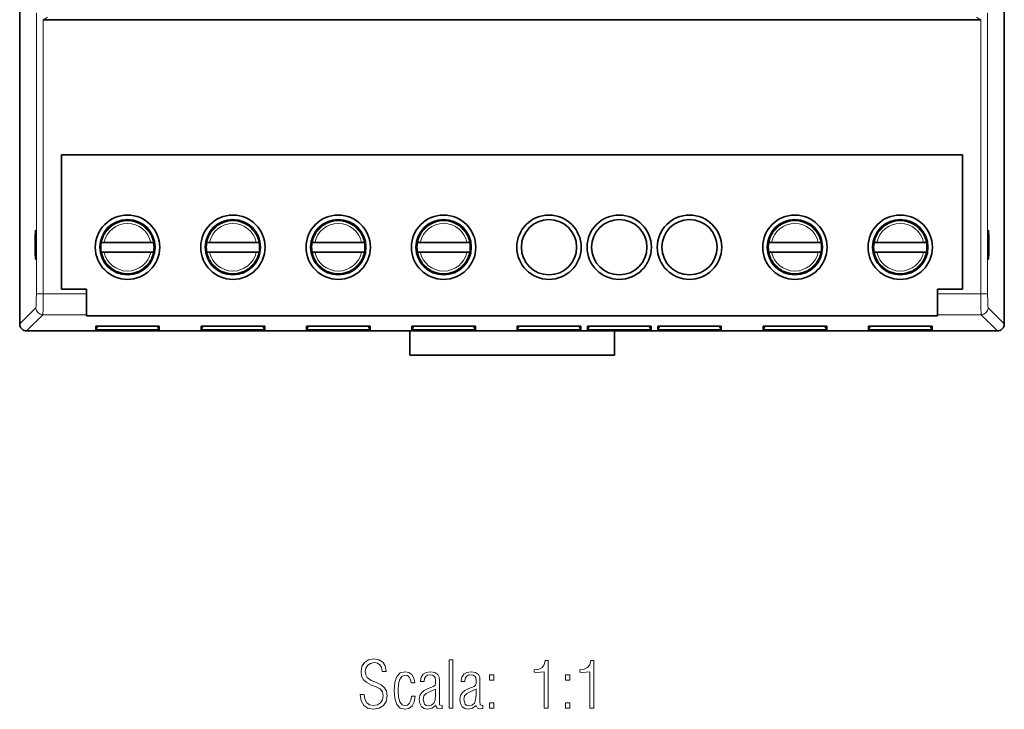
# Model space of a CAD drawing. Extents: x 68 to 139, y 93 to 210.
# Tile 1 of 4: x 68 to 139, y 93 to 143. Entities that reach past the tile are written whole.
import ezdxf

# ---------------------------------------------------------------- set-up
doc = ezdxf.new("R2010")
doc.units = 0

msp = doc.modelspace()

# ---------------------------------------------------------------- linework, layer by layer
at = {"color": 7, "lineweight": 35}
for p, q in [((68.165, 120.524), (68.165, 145.775)), ((68.165, 145.625), (68.165, 120.524)), ((139.365, 145.775), (139.365, 120.524)), ((139.365, 120.524), (139.365, 145.625)), ((69.87, 142.525), (69.887, 142.525)), ((69.887, 142.525), (137.643, 142.525)), ((137.643, 142.525), (137.66, 142.525)), ((71.187, 123.047), (71.187, 132.75)), ((71.187, 132.75), (136.343, 132.75)), ((84.765, 132.75), (78.765, 132.75)), ((128.765, 132.75), (122.765, 132.75)), ((136.343, 132.75), (136.343, 123.047)), ((74.175, 126.976), (75.058, 127.86)), ((76.862, 127.86), (77.745, 126.976)), ((81.795, 126.976), (82.678, 127.86)), ((84.482, 127.86), (85.365, 126.976)), ((89.415, 126.976), (90.298, 127.86)), ((92.102, 127.86), (92.985, 126.976)), ((97.035, 126.976), (97.918, 127.86)), ((99.722, 127.86), (100.605, 126.976)), ((122.435, 126.976), (123.318, 127.86)), ((125.122, 127.86), (126.005, 126.976)), ((130.055, 126.976), (130.938, 127.86)), ((132.742, 127.86), (133.625, 126.976)), ((74.067, 126.425), (74.271, 126.425)), ((77.649, 126.425), (74.271, 126.425)), ((77.649, 126.425), (77.853, 126.425)), ((81.687, 126.425), (81.891, 126.425)), ((81.891, 126.425), (85.269, 126.425)), ((85.269, 126.425), (85.473, 126.425)), ((89.307, 126.425), (89.511, 126.425)), ((92.889, 126.425), (89.511, 126.425)), ((92.889, 126.425), (93.093, 126.425)), ((96.927, 126.425), (97.131, 126.425)), ((97.131, 126.425), (100.509, 126.425)), ((100.509, 126.425), (100.713, 126.425)), ((122.327, 126.425), (122.531, 126.425)), ((125.909, 126.425), (122.531, 126.425)), ((125.909, 126.425), (126.113, 126.425)), ((129.947, 126.425), (130.151, 126.425)), ((130.151, 126.425), (133.529, 126.425)), ((133.529, 126.425), (133.733, 126.425)), ((74.271, 125.725), (74.067, 125.725)), ((77.649, 125.725), (74.271, 125.725)), ((77.853, 125.725), (77.649, 125.725)), ((81.891, 125.725), (81.687, 125.725)), ((81.891, 125.725), (85.269, 125.725)), ((85.473, 125.725), (85.269, 125.725)), ((89.511, 125.725), (89.307, 125.725)), ((92.889, 125.725), (89.511, 125.725)), ((93.093, 125.725), (92.889, 125.725)), ((97.131, 125.725), (96.927, 125.725)), ((97.131, 125.725), (100.509, 125.725)), ((100.713, 125.725), (100.509, 125.725)), ((122.531, 125.725), (122.327, 125.725)), ((125.909, 125.725), (122.531, 125.725)), ((126.113, 125.725), (125.909, 125.725)), ((130.151, 125.725), (129.947, 125.725)), ((130.151, 125.725), (133.529, 125.725)), ((133.733, 125.725), (133.529, 125.725)), ((74.175, 125.173), (75.058, 124.289)), ((76.862, 124.289), (77.745, 125.173)), ((81.795, 125.173), (82.678, 124.289)), ((84.482, 124.289), (85.365, 125.173)), ((89.415, 125.173), (90.298, 124.289)), ((92.102, 124.289), (92.985, 125.173)), ((97.035, 125.173), (97.918, 124.289)), ((99.722, 124.289), (100.605, 125.173)), ((122.435, 125.173), (123.318, 124.289)), ((125.122, 124.289), (126.005, 125.173)), ((130.055, 125.173), (130.938, 124.289)), ((132.742, 124.289), (133.625, 125.173)), ((72.987, 123.047), (71.187, 123.047)), ((72.987, 122.695), (72.987, 123.047)), ((72.987, 121.196), (72.987, 122.695)), ((136.343, 123.047), (134.543, 123.047)), ((134.543, 123.047), (134.543, 122.695)), ((134.543, 122.695), (134.543, 121.196)), ((72.987, 121.107), (72.987, 121.196)), ((134.543, 121.107), (72.987, 121.107)), ((134.543, 121.196), (134.543, 121.107)), ((73.66, 120.367), (73.66, 120.105)), ((78.26, 120.367), (73.66, 120.367)), ((73.789, 120.367), (73.66, 120.105)), ((78.26, 120.105), (78.131, 120.367)), ((78.26, 120.105), (78.26, 120.367)), ((81.28, 120.367), (81.28, 120.105)), ((85.88, 120.367), (81.28, 120.367)), ((81.409, 120.367), (81.28, 120.105)), ((85.88, 120.105), (85.751, 120.367)), ((85.88, 120.105), (85.88, 120.367)), ((88.9, 120.367), (88.9, 120.105)), ((93.5, 120.367), (88.9, 120.367)), ((89.029, 120.367), (88.9, 120.105)), ((93.5, 120.105), (93.371, 120.367)), ((93.5, 120.105), (93.5, 120.367)), ((96.52, 120.367), (96.52, 120.105)), ((101.12, 120.367), (96.52, 120.367)), ((96.649, 120.367), (96.52, 120.105)), ((101.12, 120.105), (100.991, 120.367)), ((101.12, 120.105), (101.12, 120.367)), ((104.14, 120.367), (104.14, 120.105)), ((108.74, 120.367), (104.14, 120.367)), ((104.269, 120.367), (104.14, 120.105)), ((108.74, 120.105), (108.611, 120.367)), ((108.74, 120.105), (108.74, 120.367)), ((109.22, 120.367), (109.22, 120.105)), ((113.82, 120.367), (109.22, 120.367)), ((109.349, 120.367), (109.22, 120.105)), ((113.82, 120.105), (113.691, 120.367)), ((113.82, 120.105), (113.82, 120.367)), ((114.3, 120.367), (114.3, 120.105)), ((118.9, 120.367), (114.3, 120.367)), ((114.429, 120.367), (114.3, 120.105)), ((118.9, 120.105), (118.771, 120.367)), ((118.9, 120.105), (118.9, 120.367)), ((121.92, 120.367), (121.92, 120.105)), ((126.52, 120.367), (121.92, 120.367)), ((122.049, 120.367), (121.92, 120.105)), ((126.52, 120.105), (126.391, 120.367)), ((126.52, 120.105), (126.52, 120.367)), ((129.669, 120.367), (129.54, 120.105)), ((129.54, 120.367), (129.54, 120.105)), ((134.14, 120.367), (129.54, 120.367)), ((134.14, 120.105), (134.011, 120.367)), ((134.14, 120.105), (134.14, 120.367)), ((68.665, 120.025), (138.865, 120.025)), ((138.865, 120.025), (68.665, 120.025)), ((73.66, 120.105), (78.26, 120.105)), ((81.28, 120.105), (85.88, 120.105)), ((88.9, 120.105), (93.5, 120.105)), ((96.365, 120.025), (96.365, 118.275)), ((96.52, 120.105), (101.12, 120.105)), ((104.14, 120.105), (108.74, 120.105)), ((109.22, 120.105), (113.82, 120.105)), ((111.165, 118.275), (111.165, 120.025)), ((114.3, 120.105), (118.9, 120.105)), ((121.92, 120.105), (126.52, 120.105)), ((129.54, 120.105), (134.14, 120.105)), ((96.365, 118.275), (111.165, 118.275))]:
    msp.add_line(p, q, dxfattribs=at)
at = {"color": 7, "lineweight": 13}
for p, q in [((69.37, 143.014), (69.37, 122.695)), ((69.87, 122.695), (69.87, 142.525)), ((69.887, 142.525), (70.166, 142.699)), ((137.363, 142.699), (137.643, 142.525)), ((137.66, 142.525), (137.66, 122.695)), ((138.16, 122.695), (138.16, 143.014)), ((74.267, 127.139), (74.895, 127.768)), ((77.025, 127.768), (77.653, 127.139)), ((81.887, 127.139), (82.515, 127.768)), ((84.645, 127.768), (85.273, 127.139)), ((89.507, 127.139), (90.135, 127.768)), ((92.265, 127.768), (92.893, 127.139)), ((97.127, 127.139), (97.755, 127.768)), ((99.885, 127.768), (100.513, 127.139)), ((122.527, 127.139), (123.155, 127.768)), ((125.285, 127.768), (125.913, 127.139)), ((130.147, 127.139), (130.775, 127.768)), ((132.905, 127.768), (133.533, 127.139)), ((74.267, 125.01), (74.895, 124.381)), ((77.025, 124.381), (77.653, 125.01)), ((81.887, 125.01), (82.515, 124.381)), ((84.645, 124.381), (85.273, 125.01)), ((89.507, 125.01), (90.135, 124.381)), ((92.265, 124.381), (92.893, 125.01)), ((97.127, 125.01), (97.755, 124.381)), ((99.885, 124.381), (100.513, 125.01)), ((122.527, 125.01), (123.155, 124.381)), ((125.285, 124.381), (125.913, 125.01)), ((130.147, 125.01), (130.775, 124.381)), ((132.905, 124.381), (133.533, 125.01)), ((69.87, 122.695), (69.37, 122.695)), ((72.987, 122.695), (69.87, 122.695)), ((137.66, 122.695), (134.543, 122.695)), ((138.16, 122.695), (137.66, 122.695)), ((69.337, 121.696), (68.165, 120.524)), ((68.665, 120.025), (69.836, 121.196)), ((69.836, 121.196), (72.987, 121.196)), ((134.543, 121.196), (137.694, 121.196)), ((137.694, 121.196), (138.865, 120.025)), ((139.365, 120.524), (138.193, 121.696))]:
    msp.add_line(p, q, dxfattribs=at)
for points in [[(69.836, 121.196), (69.837, 121.198), (69.839, 121.205), (69.844, 121.245), (69.858, 121.55), (69.87, 122.695)], [(137.66, 122.695), (137.67, 121.637), (137.684, 121.264), (137.69, 121.207), (137.693, 121.199), (137.694, 121.196)], [(138.193, 121.696), (138.192, 121.698), (138.189, 121.707), (138.181, 121.769), (138.165, 122.145), (138.16, 122.695)]]:
    msp.add_lwpolyline(points, dxfattribs=at)
for points in [[(92.779, 93.738), (92.855, 93.272), (93.047, 92.939), (93.348, 92.737), (93.757, 92.666), (94.17, 92.737), (94.48, 92.93), (94.673, 93.235), (94.743, 93.648), (94.696, 93.968), (94.555, 94.226), (94.311, 94.433), (93.959, 94.607), (93.573, 94.757), (93.301, 94.954), (93.188, 95.152), (93.151, 95.391), (93.198, 95.65), (93.329, 95.856), (93.536, 95.988), (93.794, 96.04), (94.029, 95.997), (94.208, 95.875), (94.325, 95.678), (94.382, 95.405), (94.663, 95.405), (94.663, 95.429), (94.598, 95.8), (94.424, 96.077), (94.142, 96.251), (93.775, 96.312), (93.4, 96.242), (93.108, 96.054), (92.916, 95.767), (92.85, 95.405), (92.892, 95.072), (93.028, 94.809), (93.263, 94.597), (93.602, 94.423), (93.945, 94.287), (94.222, 94.137), (94.391, 93.921), (94.447, 93.648), (94.396, 93.348), (94.255, 93.127), (94.029, 92.991), (93.733, 92.944), (93.465, 92.995), (93.263, 93.146), (93.127, 93.395), (93.075, 93.738)], [(99.211, 92.742), (99.484, 92.742), (99.484, 96.242), (99.211, 96.242)], [(106.098, 92.742), (106.385, 92.742), (106.385, 96.19), (106.164, 96.19), (106.089, 95.885), (105.939, 95.683), (105.699, 95.56), (105.365, 95.518), (105.365, 95.34), (105.553, 95.335), (106.098, 95.377)], [(109.392, 92.742), (109.678, 92.742), (109.678, 96.19), (109.457, 96.19), (109.382, 95.885), (109.232, 95.683), (108.992, 95.56), (108.659, 95.518), (108.659, 95.34), (108.847, 95.335), (109.392, 95.377)], [(96.763, 93.62), (96.486, 93.62), (96.439, 93.315), (96.345, 93.099), (96.204, 92.962), (96.031, 92.92), (95.819, 92.991), (95.664, 93.202), (95.561, 93.55), (95.528, 94.029), (95.561, 94.508), (95.659, 94.856), (95.819, 95.062), (96.04, 95.138), (96.2, 95.1), (96.336, 94.992), (96.425, 94.818), (96.467, 94.588), (96.735, 94.588), (96.669, 94.921), (96.528, 95.175), (96.308, 95.33), (96.031, 95.387), (95.683, 95.297), (95.434, 95.044), (95.284, 94.621), (95.237, 94.029), (95.284, 93.437), (95.434, 93.009), (95.678, 92.756), (96.016, 92.671), (96.312, 92.732), (96.538, 92.911), (96.688, 93.207)], [(98.708, 92.732), (98.708, 92.934), (98.68, 92.934), (98.53, 93), (98.511, 93.221), (98.511, 94.752), (98.492, 94.987), (98.408, 95.185), (98.192, 95.33), (97.867, 95.382), (97.567, 95.335), (97.341, 95.203), (97.196, 95.001), (97.149, 94.738), (97.149, 94.682), (97.416, 94.682), (97.445, 94.889), (97.529, 95.044), (97.665, 95.133), (97.858, 95.166), (98.027, 95.142), (98.145, 95.072), (98.215, 94.95), (98.239, 94.771), (98.239, 94.555), (98.201, 94.409), (98.098, 94.32), (97.698, 94.174), (97.412, 94.038), (97.214, 93.869), (97.097, 93.658), (97.059, 93.381), (97.097, 93.08), (97.219, 92.854), (97.407, 92.718), (97.665, 92.666), (97.98, 92.737), (98.229, 92.93), (98.342, 92.76), (98.516, 92.709)], [(101.645, 92.732), (101.645, 92.934), (101.616, 92.934), (101.466, 93), (101.447, 93.221), (101.447, 94.752), (101.428, 94.987), (101.344, 95.185), (101.128, 95.33), (100.804, 95.382), (100.503, 95.335), (100.277, 95.203), (100.132, 95.001), (100.085, 94.738), (100.085, 94.682), (100.353, 94.682), (100.381, 94.889), (100.465, 95.044), (100.602, 95.133), (100.794, 95.166), (100.963, 95.142), (101.081, 95.072), (101.151, 94.95), (101.175, 94.771), (101.175, 94.555), (101.137, 94.409), (101.034, 94.32), (100.635, 94.174), (100.348, 94.038), (100.151, 93.869), (100.033, 93.658), (99.996, 93.381), (100.033, 93.08), (100.155, 92.854), (100.343, 92.718), (100.602, 92.666), (100.916, 92.737), (101.165, 92.93), (101.278, 92.76), (101.452, 92.709)], [(102.143, 94.776), (102.453, 94.776), (102.453, 95.166), (102.143, 95.166)], [(107.635, 94.776), (107.945, 94.776), (107.945, 95.166), (107.635, 95.166)], [(98.239, 94.123), (98.239, 93.695), (98.201, 93.348), (98.107, 93.103), (97.947, 92.958), (97.722, 92.911), (97.562, 92.939), (97.445, 93.033), (97.346, 93.381), (97.398, 93.63), (97.567, 93.813), (97.844, 93.963)], [(101.175, 94.123), (101.175, 93.695), (101.137, 93.348), (101.043, 93.103), (100.884, 92.958), (100.658, 92.911), (100.498, 92.939), (100.381, 93.033), (100.282, 93.381), (100.334, 93.63), (100.503, 93.813), (100.78, 93.963)], [(102.143, 92.742), (102.453, 92.742), (102.453, 93.132), (102.143, 93.132)], [(107.635, 92.742), (107.945, 92.742), (107.945, 93.132), (107.635, 93.132)]]:
    msp.add_lwpolyline(points, close=True, dxfattribs=at)
at = {"color": 7, "lineweight": 35}
for centre, radius in [((75.96, 126.075), 2.327), ((83.58, 126.075), 2.327), ((91.2, 126.075), 2.327), ((98.82, 126.075), 2.327), ((106.44, 126.075), 2.327), ((111.52, 126.075), 2.327), ((116.6, 126.075), 2.327), ((124.22, 126.075), 2.327), ((131.84, 126.075), 2.327), ((75.96, 126.075), 2), ((83.58, 126.075), 2), ((91.2, 126.075), 2), ((98.82, 126.075), 2), ((106.44, 126.075), 2), ((111.52, 126.075), 2), ((116.6, 126.075), 2), ((124.22, 126.075), 2), ((131.84, 126.075), 2)]:
    msp.add_circle(centre, radius, dxfattribs=at)
at = {"color": 7, "lineweight": 13}
for centre, radius, start, end in [((75.96, 126.075), 1.725, 11.70651, 168.29348), ((83.58, 126.075), 1.725, 11.70651, 168.29348), ((91.2, 126.075), 1.725, 11.70651, 168.29348), ((98.82, 126.075), 1.725, 11.70651, 168.29348), ((124.22, 126.075), 1.725, 11.70651, 168.29348), ((131.84, 126.075), 1.725, 11.70651, 168.29348), ((75.96, 126.075), 1.725, 191.70652, 348.29349), ((83.58, 126.075), 1.725, 191.70652, 348.29349), ((91.2, 126.075), 1.725, 191.70652, 348.29349), ((98.82, 126.075), 1.725, 191.70652, 348.29349), ((124.22, 126.075), 1.725, 191.70652, 348.29349), ((131.84, 126.075), 1.725, 191.70652, 348.29349), ((69.837, 121.697), 0.5, 180.08552, 269.91448), ((137.693, 121.697), 0.5, 270.08553, 359.91448)]:
    msp.add_arc(centre, radius, start, end, dxfattribs=at)
at = {"color": 7, "lineweight": 35}
for centre, radius, start, end in [((75.96, 126.075), 1.925, 54.24387, 125.75593), ((75.96, 126.075), 2, 270, 90), ((83.58, 126.075), 1.925, 54.24387, 125.75593), ((83.58, 126.075), 2, 270, 90), ((91.2, 126.075), 1.925, 54.24387, 125.75593), ((91.2, 126.075), 2, 270, 90), ((98.82, 126.075), 1.925, 54.24387, 125.75593), ((98.82, 126.075), 2, 270, 90), ((124.22, 126.075), 1.925, 54.24387, 125.75593), ((124.22, 126.075), 2, 270, 90), ((131.84, 126.075), 1.925, 54.24387, 125.75593), ((131.84, 126.075), 2, 270, 90), ((75.96, 126.075), 1.925, 144.24407, 169.52431), ((75.96, 126.075), 1.925, 10.47568, 35.75613), ((83.58, 126.075), 1.925, 144.24407, 169.52431), ((83.58, 126.075), 1.925, 10.47568, 35.75613), ((91.2, 126.075), 1.925, 144.24407, 169.52431), ((91.2, 126.075), 1.925, 10.47568, 35.75613), ((98.82, 126.075), 1.925, 144.24407, 169.52431), ((98.82, 126.075), 1.925, 10.47568, 35.75613), ((124.22, 126.075), 1.925, 144.24407, 169.52431), ((124.22, 126.075), 1.925, 10.47568, 35.75613), ((131.84, 126.075), 1.925, 144.24407, 169.52431), ((131.84, 126.075), 1.925, 10.47568, 35.75613), ((75.96, 126.075), 1.925, 169.52431, 190.47569), ((75.96, 126.075), 1.925, 349.52432, 10.47568), ((83.58, 126.075), 1.925, 169.52431, 190.47569), ((83.58, 126.075), 1.925, 349.52432, 10.47568), ((91.2, 126.075), 1.925, 169.52431, 190.47569), ((91.2, 126.075), 1.925, 349.52432, 10.47568), ((98.82, 126.075), 1.925, 169.52431, 190.47569), ((98.82, 126.075), 1.925, 349.52432, 10.47568), ((124.22, 126.075), 1.925, 169.52431, 190.47569), ((124.22, 126.075), 1.925, 349.52432, 10.47568), ((131.84, 126.075), 1.925, 169.52431, 190.47569), ((131.84, 126.075), 1.925, 349.52432, 10.47568), ((75.96, 126.075), 1.925, 190.47569, 215.75572), ((75.96, 126.075), 1.925, 324.24407, 349.52432), ((83.58, 126.075), 1.925, 190.47569, 215.75572), ((83.58, 126.075), 1.925, 324.24407, 349.52432), ((91.2, 126.075), 1.925, 190.47569, 215.75572), ((91.2, 126.075), 1.925, 324.24407, 349.52432), ((98.82, 126.075), 1.925, 190.47569, 215.75572), ((98.82, 126.075), 1.925, 324.24407, 349.52432), ((124.22, 126.075), 1.925, 190.47569, 215.75572), ((124.22, 126.075), 1.925, 324.24407, 349.52432), ((131.84, 126.075), 1.925, 190.47569, 215.75572), ((131.84, 126.075), 1.925, 324.24407, 349.52432), ((75.96, 126.075), 1.925, 234.24428, 305.75593), ((83.58, 126.075), 1.925, 234.24428, 305.75593), ((91.2, 126.075), 1.925, 234.24428, 305.75593), ((98.82, 126.075), 1.925, 234.24428, 305.75593), ((124.22, 126.075), 1.925, 234.24428, 305.75593), ((131.84, 126.075), 1.925, 234.24428, 305.75593), ((68.665, 120.524), 0.5, 179.98439, 270.01561), ((68.665, 120.524), 0.5, 179.98439, 270.01561), ((138.865, 120.524), 0.5, 269.98438, 0.01561), ((138.865, 120.524), 0.5, 269.98438, 0.01561)]:
    msp.add_arc(centre, radius, start, end, dxfattribs=at)
for centre, major_axis, start_param, end_param in [((69.317, 126.25), (0, -1.05), 3.141593, 4.712389), ((69.317, 126.25), (0, -1.05), 1.570796, 3.141593), ((138.213, 126.25), (0, 1.05), 0, 1.570796), ((138.213, 126.25), (0, 1.05), 3.141593, 6.283185), ((69.317, 126.25), (0, 1.05), 1.570796, 3.141593), ((69.317, 126.25), (0, 1.05), 3.141593, 4.712389), ((138.213, 126.25), (0, 1.05), 1.570796, 3.141593)]:
    msp.add_ellipse(centre, major_axis=major_axis, ratio=0.034921, start_param=start_param, end_param=end_param, dxfattribs=at)
at = {"color": 7, "lineweight": 13}
msp.add_ellipse((69.335, 122.695), major_axis=(0, 1), ratio=0.034921, start_param=3.176499, end_param=4.712389, dxfattribs=at)

doc.saveas('drawing.dxf')
